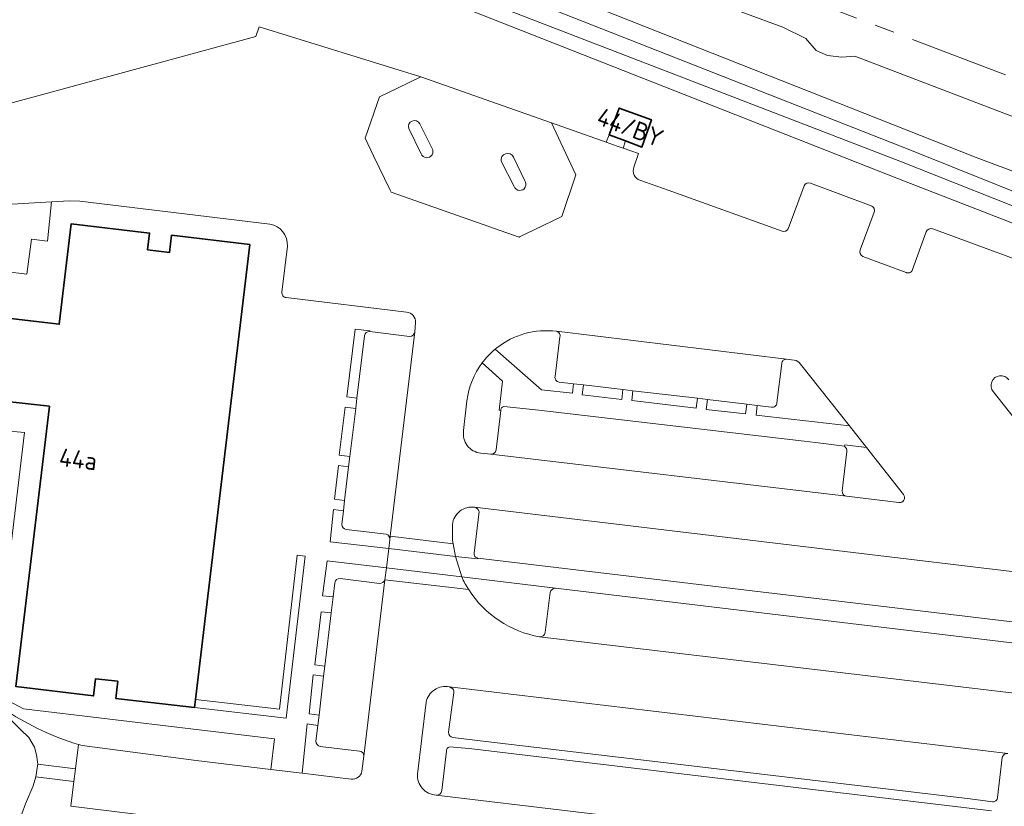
# Model space of a CAD drawing. Header units: metres. Extents: x 153919 to 160124, y 449312 to 452850.
# Tile 61 of 81: x 156110 to 156209, y 451877 to 451956. Entities that reach past the tile are written whole.
import ezdxf
from ezdxf.enums import TextEntityAlignment as Align

# ---------------------------------------------------------------- set-up
doc = ezdxf.new("R2010")
doc.units = ezdxf.units.M
doc.linetypes.add('AM-AS', pattern=[16, 10, -2, 2, -2])
for name, color, linetype, lineweight in [('B-WE-AM-AS_SPOOR-G', 10, 'AM-AS', 18), ('B-WE-GR-BEPLANTING_CULTUUR_HEESTERS-GV', 90, 'Continuous', 18), ('B-WE-GR-BOS_LOOF-GV', 40, 'Continuous', 13), ('B-WE-GR-GRAS-GV', 60, 'Continuous', 13), ('B-WE-OG-BEBOUWING-GV', 7, 'Continuous', 35), ('B-WE-OG-BEBOUWING-T18', 7, 'Continuous', 18), ('B-WE-OG-TERREIN_CULTUURSCHEIDING-GV', 7, 'Continuous', 18), ('B-WE-OG-TOPOGRAFIE_WATER-GV', 130, 'Continuous', 18), ('B-WE-OG-TOPOGRAFIE_WATER_SLOOT-GV', 120, 'Continuous', 18), ('B-WE-OG-WEG-GV', 7, 'Continuous', 18), ('B-WE-VH-VERHARDING_ASFALT-GV', 252, 'Continuous', 18), ('B-WE-VH-VERHARDING_BETONSTRAATSTEEN-GV', 252, 'Continuous', 18), ('B-WE-VH-VERHARDING_GESLOTEN-GV', 252, 'Continuous', 18), ('B-WE-VH-VERHARDING_HALFVERHARDING-GV', 252, 'Continuous', 18), ('B-WE-VH-VERHARDING_TEGEL-GV', 252, 'Continuous', 18)]:
    doc.layers.add(name, color=color, linetype=linetype, lineweight=lineweight)
doc.styles.add('NLCS-ISO-M1000-T18', font='NLCS-ISO.ttf', dxfattribs={"height": 1.8})

msp = doc.modelspace()

# ---------------------------------------------------------------- linework, layer by layer
at = {"layer": 'B-WE-AM-AS_SPOOR-G', "flags": 128}
msp.add_lwpolyline([(154202.252, 452733.723), (154282.294, 452702.601), (154311.546, 452691.305), (154637.072, 452564.647), (154673.484, 452550.672), (154693.821, 452542.679), (154716.726, 452533.845), (154828.28, 452490.275), (154917.135, 452455.791), (155004.338, 452421.757), (155045.056, 452406.072), (155069.048, 452396.684), (155135.634, 452370.842), (155158.608, 452361.821), (155202.727, 452344.724), (155222.277, 452336.987), (155228.075, 452334.742), (155243.403, 452329.059), (155261.74, 452321.859), (155304.839, 452305.167), (155318.474, 452299.828), (155348.095, 452287.934), (155410.931, 452262.366), (155480.576, 452233.818), (155504.585, 452224.095), (155529.569, 452214.096), (155555.597, 452203.791), (155582.45, 452193.241), (155632.519, 452173.771), (155735.464, 452133.869), (155753.657, 452127.058), (155762.596, 452123.5), (155784.619, 452115.04), (155809.506, 452105.22), (155864.657, 452084.055), (155876.907, 452079.197), (155888.796, 452074.622), (155922.078, 452061.553), (155931.898, 452057.838), (155961.139, 452046.496), (156021.91, 452022.784), (156185.357, 451959.638), (156248.806, 451935.395), (156550.491, 451820.986), (156679.416, 451771.924), (156714.892, 451758.666), (156727.278, 451754.134), (156762.751, 451741.556), (156775.403, 451737.217), (156787.571, 451733.096), (156811.786, 451725.092), (156835.657, 451717.522), (156860.694, 451709.817), (156892.461, 451700.488), (156911.973, 451694.989), (156925.108, 451691.327), (156935.89, 451688.431), (156960.545, 451681.952), (156972.779, 451678.818), (157010.918, 451669.489), (157028.579, 451665.442), (157052.879, 451660.055), (157075.073, 451655.359), (157117.738, 451646.804), (157141.097, 451642.497), (157160.033, 451639.199), (157193.31, 451633.721), (157215.839, 451630.239), (157240.133, 451626.663), (157261.985, 451623.807), (157282.441, 451621.25), (157303.951, 451618.717), (157323.516, 451616.606), (157343.281, 451614.61), (157384.443, 451610.982), (157425.674, 451608.103), (157452.03, 451606.569), (157472.303, 451605.55), (157497.868, 451604.402), (157591.202, 451600.694), (157631.321, 451598.931), (157691.897, 451596.577), (157748.261, 451594.499), (157896.347, 451588.522), (158012.132, 451584.022), (158091.261, 451580.806), (158165.329, 451577.959), (158189.323, 451576.872), (158254.577, 451574.428), (158321.292, 451571.651), (158345.126, 451570.852), (158488.954, 451565.017), (158512.957, 451564.233), (158548.879, 451562.712), (158607.005, 451560.387), (158845.49, 451550.988), (159012.068, 451544.304), (159045.314, 451543.056), (159067.782, 451542.046), (159114.005, 451540.139), (159164.649, 451538.291), (159250.209, 451534.997), (159438.611, 451527.495), (159536.416, 451523.713), (159584.677, 451521.682), (159598.883, 451521.217), (159707.441, 451516.841), (159770.627, 451514.423), (159831.274, 451511.957), (159862.493, 451510.796), (159921.286, 451508.41), (160015.811, 451504.722), (160115.815, 451500.616), (160124.243, 451500.378)], dxfattribs=at)
at = {"layer": 'B-WE-GR-BEPLANTING_CULTUUR_HEESTERS-GV', "flags": 128}
for points in [[(156115.786, 451883.458), (156116.163, 451883.347), (156127.598, 451881.87), (156135.109, 451880.964), (156135.461, 451884.036), (156110.277, 451887.031), (156108.837, 451887.821), (156107.27, 451888.985), (156110.365, 451914.766), (156098.652, 451915.855), (156100.463, 451931.908), (156110.615, 451930.656), (156111.06, 451934.188), (156112.666, 451933.999), (156113.088, 451937.929), (156106.821, 451937.558), (156107.218, 451940.813)], [(156145.019, 451924.925), (156145.027, 451924.988), (156143.547, 451925.146), (156142.712, 451918.355), (156143.734, 451918.232)], [(156143.734, 451918.232), (156144.484, 451924.486)], [(156142.212, 451905.542), (156142.378, 451906.927), (156141.375, 451907.047), (156141.04, 451903.802), (156146.936, 451903.141)], [(156146.656, 451904.575), (156142.663, 451905.047)], [(156146.936, 451903.141), (156147.043, 451904.018)], [(156146.55, 451900.003), (156146.699, 451901.201), (156140.742, 451901.896), (156140.297, 451898.392), (156141.337, 451898.27), (156141.505, 451899.689)], [(156142.06, 451900.118), (156146.005, 451899.628)], [(156139.809, 451885.379), (156138.753, 451885.522), (156138.226, 451880.588), (156143.155, 451879.994)], [(156139.623, 451883.811), (156139.809, 451885.379)], [(156143.99, 451882.793), (156140.06, 451883.262)], [(156144.242, 451880.773), (156144.443, 451882.298)]]:
    msp.add_lwpolyline(points, dxfattribs=at)
at = {"layer": 'B-WE-GR-BEPLANTING_CULTUUR_HEESTERS-GV'}
for points in [[(156144.484, 451924.486, -0.37983), (156145.019, 451924.925)], [(156142.663, 451905.047, -0.310701), (156142.212, 451905.542)], [(156147.043, 451904.018, 0.368521), (156146.656, 451904.575)], [(156141.505, 451899.689, -0.408604), (156142.06, 451900.118)], [(156146.005, 451899.628, 0.343402), (156146.55, 451900.003)], [(156108.666, 451886.779, 0.071751), (156115.786, 451883.458)], [(156140.06, 451883.262, -0.409749), (156139.623, 451883.811)], [(156144.443, 451882.298, 0.402911), (156143.99, 451882.793)], [(156143.155, 451879.994, 0.398645), (156144.242, 451880.773)]]:
    msp.add_lwpolyline(points, format="xyb", dxfattribs=at)
at = {"layer": 'B-WE-GR-BEPLANTING_CULTUUR_HEESTERS-GV', "flags": 128}
for points in [[(156143.031, 451912.371), (156143.61, 451917.199), (156142.548, 451917.326), (156141.969, 451912.499)], [(156142.502, 451907.964), (156142.907, 451911.333), (156141.897, 451911.454), (156141.493, 451908.085)], [(156127.535, 451887.971), (156127.439, 451887.169), (156136.636, 451886.099), (156138.534, 451902.362), (156137.754, 451902.453), (156135.95, 451886.991)], [(156140.514, 451891.333), (156141.146, 451896.664), (156140.143, 451896.769), (156139.502, 451891.458)], [(156139.931, 451886.41), (156140.394, 451890.319), (156139.347, 451890.443), (156138.943, 451886.527)]]:
    msp.add_lwpolyline(points, close=True, dxfattribs=at)
at = {"layer": 'B-WE-GR-BOS_LOOF-GV', "flags": 128}
for points in [[(156098.046, 451964.744), (156098.463, 451963.48), (156098.08, 451955.774), (156100.911, 451947.492), (156100.565, 451944.344), (156107.535, 451943.364), (156108.122, 451947.611), (156133.574, 451954.542), (156133.933, 451955.498), (156150.141, 451950.487), (156163.172, 451945.899), (156163.279, 451945.862), (156168.747, 451943.923), (156169.061, 451944.67), (156170.07, 451947.345), (156173.296, 451946.175), (156172.324, 451943.43), (156170.699, 451944.047)], [(156264.517, 451914.464), (156260.585, 451915.166), (156257.347, 451916.204), (156251.102, 451918.516), (156240.917, 451922.937), (156231.279, 451926.488), (156225.68, 451929.015), (156223.709, 451930.301), (156198.111, 451940.247), (156141.895, 451962.402)], [(156170.699, 451944.047), (156170.47, 451943.311), (156172.01, 451942.766), (156171.543, 451941.401)], [(156172.146, 451940.102), (156174.994, 451939.097), (156186.425, 451934.981)], [(156189.269, 451939.799), (156195.349, 451937.528)], [(156187.032, 451935.222), (156188.636, 451939.535)], [(156195.65, 451936.892), (156194.238, 451933.118)], [(156199.522, 451931.129), (156200.877, 451934.926)], [(156201.54, 451935.215), (156214.643, 451930.403)], [(156194.53, 451932.46), (156198.879, 451930.825), (156198.907, 451930.815)]]:
    msp.add_lwpolyline(points, dxfattribs=at)
at = {"layer": 'B-WE-GR-BOS_LOOF-GV'}
for points in [[(156171.543, 451941.401, 0.427066), (156172.146, 451940.102)], [(156188.636, 451939.535, -0.398048), (156189.269, 451939.799)], [(156195.349, 451937.528, -0.451362), (156195.65, 451936.892)], [(156186.425, 451934.981, 0.380156), (156187.032, 451935.222)], [(156200.877, 451934.926, -0.39688), (156201.54, 451935.215)], [(156194.238, 451933.118, 0.410437), (156194.53, 451932.46)], [(156198.907, 451930.815, 0.419034), (156199.522, 451931.129)]]:
    msp.add_lwpolyline(points, format="xyb", dxfattribs=at)
at = {"layer": 'B-WE-GR-GRAS-GV', "flags": 128}
for points in [[(156106.956, 451981.057), (156113.382, 451978.758), (156129.597, 451972.127), (156165.498, 451958.358), (156205.897, 451942.394), (156292.72, 451909.898), (156349.334, 451887.968), (156376.01, 451878.013), (156420.108, 451860.761)], [(156273.968, 451922), (156257.088, 451928.297), (156254.778, 451928.653), (156252.336, 451929.216), (156250.613, 451930.015), (156248.124, 451931.756), (156193.727, 451952.563), (156192.405, 451952.452), (156190.983, 451952.62), (156189.831, 451953.133), (156188.811, 451954.312), (156186.507, 451955.471), (156167.465, 451962.486)]]:
    msp.add_lwpolyline(points, dxfattribs=at)
at = {"layer": 'B-WE-OG-BEBOUWING-GV', "flags": 128}
for points in [[(156169.061, 451944.67), (156170.699, 451944.047), (156172.324, 451943.43), (156173.296, 451946.175), (156170.07, 451947.345)], [(156127.439, 451887.169), (156127.535, 451887.971), (156132.983, 451933.638), (156125.128, 451934.575), (156124.923, 451932.858), (156122.718, 451933.121), (156122.919, 451934.801), (156115.063, 451935.738), (156113.859, 451925.644), (156108.695, 451926.26), (156108.96, 451928.477), (156103.309, 451929.151), (156101.899, 451917.709), (156107.872, 451917.129), (156107.986, 451917.948), (156112.867, 451917.414), (156109.486, 451889.289), (156117.307, 451888.345), (156117.509, 451890.063), (156119.73, 451889.802), (156119.528, 451888.084)]]:
    msp.add_lwpolyline(points, close=True, dxfattribs=at)
at = {"layer": 'B-WE-OG-TERREIN_CULTUURSCHEIDING-GV', "flags": 128}
for points in [[(156170.47, 451943.311), (156170.699, 451944.047), (156169.061, 451944.67), (156168.747, 451943.923), (156169.864, 451943.527)], [(156170.436, 451919.088), (156166.49, 451919.551), (156166.353, 451918.554), (156170.329, 451918.102)], [(156177.923, 451918.209), (156171.448, 451918.969), (156171.324, 451917.976), (156177.802, 451917.218)], [(156182.878, 451917.627), (156178.929, 451918.09), (156178.799, 451917.077), (156182.743, 451916.66)]]:
    msp.add_lwpolyline(points, close=True, dxfattribs=at)
at = {"layer": 'B-WE-OG-TERREIN_CULTUURSCHEIDING-GV'}
for points in [[(156163.765, 451924.935, 0.200265), (156157.778, 451923.272)], [(156164.118, 451924.369, 0.418878), (156163.765, 451924.935)], [(156186.871, 451922.15, 0.417187), (156186.391, 451921.7)], [(156188.259, 451921.65, 0.22059), (156187.628, 451922.043)], [(156156.303, 451921.756, 0.129674), (156154.781, 451917.963)], [(156164.039, 451919.839, -0.447415), (156163.624, 451920.405)], [(156185.892, 451917.745, -0.494241), (156185.352, 451917.336)], [(156154.448, 451914.977, 0.435961), (156156.176, 451912.705)], [(156157.172, 451912.589, 0.395368), (156157.707, 451913.023)], [(156192.691, 451913.392, -0.260156), (156192.911, 451912.868)], [(156192.435, 451908.922, 0.385998), (156192.899, 451908.373)], [(156198.142, 451907.753, 0.699454), (156198.606, 451908.554)], [(156155.54, 451907.27, 0.203539), (156154.081, 451906.891)], [(156155.992, 451906.84, 0.322022), (156155.54, 451907.27)], [(156154.081, 451906.891, 0.202473), (156153.315, 451905.538)], [(156155.877, 451902.179, -0.449151), (156155.513, 451902.668)], [(156154.253, 451900.292, 0.03506), (156154.956, 451899.003)], [(156163.138, 451898.71, -0.360842), (156163.658, 451899.138)], [(156154.956, 451899.003, 0.210246), (156162.07, 451894.273)], [(156162.07, 451894.273, 0.395977), (156162.642, 451894.704)], [(156153.017, 451889.233, 0.421427), (156150.69, 451887.706)], [(156153.448, 451888.665, 0.222501), (156153.367, 451889.047)], [(156115.786, 451883.458, -0.071751), (156108.666, 451886.779)], [(156153.379, 451884.153, -0.364882), (156152.93, 451884.702)], [(156152.717, 451882.787, -0.318845), (156153.013, 451883.219)], [(156208.724, 451882.459, 0.182637), (156208.518, 451882.151)], [(156209.082, 451882.555, 0.184568), (156208.724, 451882.459)], [(156149.817, 451880.498, 0.201153), (156150.31, 451879.04)], [(156150.31, 451879.04, 0.20215), (156151.7, 451878.377)], [(156151.7, 451878.377, 0.193433), (156152.066, 451878.484)], [(156152.066, 451878.484, 0.205159), (156152.256, 451878.835)], [(156208.04, 451878.139, -0.442462), (156207.532, 451877.718)]]:
    msp.add_lwpolyline(points, format="xyb", dxfattribs=at)
at = {"layer": 'B-WE-OG-TERREIN_CULTUURSCHEIDING-GV', "flags": 128}
for points in [[(156163.624, 451920.405), (156164.118, 451924.369)], [(156157.778, 451923.272), (156157.609, 451923.136), (156162.263, 451919.061), (156165.371, 451918.716), (156165.473, 451919.671)], [(156187.628, 451922.043), (156186.871, 451922.15)], [(156158.168, 451916.985), (156158.001, 451917.004), (156158.36, 451919.939), (156156.303, 451921.756)], [(156185.352, 451917.336), (156183.931, 451917.503), (156183.816, 451916.52), (156193.17, 451915.434), (156188.259, 451921.65)], [(156186.391, 451921.7), (156185.892, 451917.745)], [(156165.473, 451919.671), (156164.039, 451919.839)], [(156154.781, 451917.963), (156154.448, 451914.977)], [(156157.707, 451913.023), (156158.168, 451916.985)], [(156194.889, 451913.259), (156192.708, 451913.525), (156192.691, 451913.392)], [(156198.606, 451908.554), (156194.889, 451913.259)], [(156156.176, 451912.705), (156157.172, 451912.589)], [(156192.911, 451912.868), (156192.435, 451908.922)], [(156192.899, 451908.373), (156198.142, 451907.753)], [(156155.513, 451902.668), (156155.992, 451906.84)], [(156153.315, 451905.538), (156153.328, 451903.962), (156153.398, 451903.594), (156153.637, 451902.328), (156155.866, 451902.086), (156155.877, 451902.179)], [(156163.658, 451899.138), (156154.253, 451900.292)], [(156162.642, 451894.704), (156163.138, 451898.71)], [(156153.367, 451889.047), (156153.017, 451889.233)], [(156152.93, 451884.702), (156153.448, 451888.665)], [(156108.666, 451886.779), (156106.928, 451887.968), (156109.939, 451884.994), (156110.803, 451884.167), (156111.362, 451883.183), (156111.584, 451882.408), (156111.707, 451881.485)], [(156150.69, 451887.706), (156149.817, 451880.498)], [(156111.707, 451881.485), (156115.486, 451881.02), (156115.786, 451883.458)], [(156207.532, 451877.718), (156205.289, 451878.002), (156155.832, 451883.846), (156153.379, 451884.153)], [(156152.256, 451878.835), (156152.717, 451882.787)], [(156153.013, 451883.219), (156154.991, 451883.042), (156207.438, 451876.799)], [(156208.518, 451882.151), (156208.04, 451878.139)]]:
    msp.add_lwpolyline(points, dxfattribs=at)
at = {"layer": 'B-WE-OG-TOPOGRAFIE_WATER-GV', "flags": 128}
for points in [[(156409.922, 451862.847), (156378.186, 451875.106), (156332.796, 451892.059), (156314.345, 451898.519), (156290.83, 451908.072), (156226.136, 451932.597), (156212.166, 451937.971), (156199.256, 451943.159), (156107.206, 451979.329)], [(156106.384, 451977.401), (156198.228, 451942.016), (156213.244, 451936.051), (156227.53, 451930.484), (156236.434, 451926.753), (156241.414, 451925.031), (156260.738, 451918.05), (156264.934, 451916.355), (156266.304, 451915.677), (156269.889, 451914.103), (156273.155, 451912.844), (156276.846, 451911.739), (156277.748, 451911.371), (156396.777, 451865.424), (156398.36, 451864.747), (156399.539, 451863.658), (156399.62, 451863.033), (156400.378, 451862.765), (156402.13, 451862.144)]]:
    msp.add_lwpolyline(points, dxfattribs=at)
at = {"layer": 'B-WE-OG-TOPOGRAFIE_WATER_SLOOT-GV', "flags": 128}
for points in [[(156420.108, 451860.761), (156376.01, 451878.013), (156349.334, 451887.968), (156292.72, 451909.898), (156205.897, 451942.394), (156165.498, 451958.358), (156129.597, 451972.127), (156113.382, 451978.758), (156106.956, 451981.057)], [(156107.206, 451979.329), (156199.256, 451943.159), (156212.166, 451937.971), (156226.136, 451932.597), (156290.83, 451908.072), (156314.345, 451898.519), (156332.796, 451892.059), (156378.186, 451875.106), (156409.922, 451862.847)], [(156264.934, 451916.355), (156260.738, 451918.05), (156241.414, 451925.031), (156236.434, 451926.753), (156227.53, 451930.484), (156213.244, 451936.051), (156198.228, 451942.016), (156106.384, 451977.401)], [(156141.895, 451962.402), (156198.111, 451940.247), (156223.709, 451930.301), (156225.68, 451929.015), (156231.279, 451926.488), (156240.917, 451922.937), (156251.102, 451918.516), (156257.347, 451916.204), (156260.585, 451915.166), (156264.517, 451914.464)]]:
    msp.add_lwpolyline(points, dxfattribs=at)
at = {"layer": 'B-WE-OG-WEG-GV', "flags": 128}
msp.add_lwpolyline([(156129.395, 451870.653), (156129.766, 451873.719), (156125.103, 451874.301), (156125.361, 451875.988), (156115.026, 451877.277), (156115.327, 451879.73), (156111.499, 451880.201), (156111.223, 451879.311), (156110.481, 451877.488), (156110.105, 451876.498)], dxfattribs=at)
at = {"layer": 'B-WE-VH-VERHARDING_ASFALT-GV'}
for points in [[(156145.019, 451924.925, 0.37983), (156144.484, 451924.486)], [(156149.552, 451924.89, -0.390036), (156149.005, 451924.427)], [(156163.765, 451924.935, -0.418878), (156164.118, 451924.369)], [(156186.391, 451921.7, -0.417187), (156186.871, 451922.15)], [(156163.624, 451920.405, 0.447415), (156164.039, 451919.839)], [(156158.482, 451917.398, 0.314959), (156158.168, 451916.985)], [(156185.352, 451917.336, 0.494241), (156185.892, 451917.745)], [(156157.707, 451913.023, -0.395368), (156157.172, 451912.589)], [(156192.911, 451912.868, 0.260156), (156192.691, 451913.392)], [(156192.899, 451908.373, -0.385998), (156192.435, 451908.922)], [(156155.54, 451907.27, -0.322022), (156155.992, 451906.84)], [(156142.212, 451905.542, 0.310701), (156142.663, 451905.047)], [(156146.656, 451904.575, -0.368521), (156147.043, 451904.018)], [(156155.513, 451902.668, 0.449151), (156155.877, 451902.179)], [(156142.06, 451900.118, 0.408604), (156141.505, 451899.689)], [(156146.55, 451900.003, -0.343402), (156146.005, 451899.628)], [(156163.658, 451899.138, 0.360842), (156163.138, 451898.71)], [(156162.642, 451894.704, -0.395977), (156162.07, 451894.273)], [(156153.367, 451889.047, -0.222501), (156153.448, 451888.665)], [(156152.93, 451884.702, 0.364882), (156153.379, 451884.153)], [(156139.623, 451883.811, 0.409749), (156140.06, 451883.262)], [(156143.99, 451882.793, -0.402911), (156144.443, 451882.298)], [(156153.013, 451883.219, 0.318845), (156152.717, 451882.787)], [(156208.518, 451882.151, -0.182637), (156208.724, 451882.459)], [(156208.724, 451882.459, -0.184568), (156209.082, 451882.555)], [(156152.066, 451878.484, -0.193433), (156151.7, 451878.377)], [(156152.256, 451878.835, -0.205159), (156152.066, 451878.484)], [(156207.532, 451877.718, 0.442462), (156208.04, 451878.139)]]:
    msp.add_lwpolyline(points, format="xyb", dxfattribs=at)
at = {"layer": 'B-WE-VH-VERHARDING_ASFALT-GV', "flags": 128}
for points in [[(156149.005, 451924.427), (156145.019, 451924.925)], [(156147.043, 451904.018), (156147.084, 451904.36), (156149.552, 451924.89)], [(156186.871, 451922.15), (156163.765, 451924.935)], [(156144.484, 451924.486), (156143.734, 451918.232), (156143.61, 451917.199), (156143.031, 451912.371), (156142.907, 451911.333), (156142.502, 451907.964), (156142.378, 451906.927)], [(156164.118, 451924.369), (156163.624, 451920.405)], [(156185.892, 451917.745), (156186.391, 451921.7)], [(156164.039, 451919.839), (156165.473, 451919.671), (156166.49, 451919.551), (156170.436, 451919.088), (156171.448, 451918.969), (156177.923, 451918.209), (156178.929, 451918.09), (156182.878, 451917.627), (156183.931, 451917.503), (156185.352, 451917.336)], [(156158.168, 451916.985), (156157.707, 451913.023)], [(156192.691, 451913.392), (156189.76, 451913.77), (156188.643, 451913.897), (156161.992, 451917.033), (156158.482, 451917.398)], [(156157.172, 451912.589), (156192.899, 451908.373)], [(156192.435, 451908.922), (156192.911, 451912.868)], [(156214.224, 451900.257), (156155.54, 451907.27)], [(156142.378, 451906.927), (156142.212, 451905.542)], [(156155.992, 451906.84), (156155.513, 451902.668)], [(156142.663, 451905.047), (156146.656, 451904.575)], [(156155.877, 451902.179), (156212.636, 451895.4)], [(156146.005, 451899.628), (156142.06, 451900.118)], [(156141.505, 451899.689), (156141.337, 451898.27), (156141.146, 451896.664), (156140.514, 451891.333), (156140.394, 451890.319), (156139.931, 451886.41)], [(156144.443, 451882.298), (156146.55, 451900.003)], [(156217.263, 451892.741), (156207.551, 451893.894), (156163.686, 451899.137), (156163.658, 451899.138)], [(156163.138, 451898.71), (156162.642, 451894.704)], [(156162.07, 451894.273), (156217.61, 451887.686)], [(156209.082, 451882.555), (156153.017, 451889.233), (156153.367, 451889.047)], [(156153.448, 451888.665), (156152.93, 451884.702)], [(156139.931, 451886.41), (156139.809, 451885.379), (156139.623, 451883.811)], [(156140.06, 451883.262), (156143.99, 451882.793)], [(156153.379, 451884.153), (156155.832, 451883.846), (156205.289, 451878.002), (156207.532, 451877.718)], [(156152.717, 451882.787), (156152.256, 451878.835)], [(156207.438, 451876.799), (156154.991, 451883.042), (156153.013, 451883.219)], [(156208.04, 451878.139), (156208.518, 451882.151)], [(156151.7, 451878.377), (156207.781, 451871.685)]]:
    msp.add_lwpolyline(points, dxfattribs=at)
at = {"layer": 'B-WE-VH-VERHARDING_BETONSTRAATSTEEN-GV', "flags": 128}
for points in [[(156171.543, 451941.401), (156172.01, 451942.766), (156170.47, 451943.311), (156169.864, 451943.527), (156168.747, 451943.923), (156163.279, 451945.862), (156164.446, 451943.367), (156165.722, 451940.638), (156164.31, 451936.443), (156161.541, 451935.112), (156160.073, 451934.406), (156160.01, 451934.376), (156147.16, 451938.89), (156147.065, 451939.087), (156145.407, 451942.543), (156144.557, 451944.315), (156146.006, 451948.465), (156147.804, 451949.344), (156150.141, 451950.487), (156133.933, 451955.498), (156133.574, 451954.542), (156108.122, 451947.611)], [(156186.425, 451934.981), (156174.994, 451939.097), (156172.146, 451940.102)], [(156195.349, 451937.528), (156189.269, 451939.799)], [(156188.636, 451939.535), (156187.032, 451935.222)], [(156106.821, 451937.558), (156113.088, 451937.929), (156114.879, 451938.04), (156115.922, 451937.995), (156134.993, 451935.699)], [(156194.238, 451933.118), (156195.65, 451936.892)], [(156200.877, 451934.926), (156199.522, 451931.129)], [(156214.643, 451930.403), (156201.54, 451935.215)], [(156136.754, 451933.477), (156136.214, 451928.864)], [(156198.907, 451930.815), (156198.879, 451930.825), (156194.53, 451932.46)], [(156136.644, 451928.319), (156148.71, 451926.866)], [(156149.626, 451925.784), (156149.552, 451924.89), (156147.084, 451904.36), (156153.398, 451903.594), (156153.328, 451903.962), (156153.315, 451905.538)], [(156163.765, 451924.935), (156186.871, 451922.15), (156187.628, 451922.043)], [(156157.609, 451923.136), (156157.778, 451923.272)], [(156188.259, 451921.65), (156193.17, 451915.434), (156194.889, 451913.259), (156198.606, 451908.554)], [(156216.86, 451907.131), (156216.122, 451908.07), (156207.621, 451918.878)], [(156154.448, 451914.977), (156154.781, 451917.963)], [(156192.899, 451908.373), (156157.172, 451912.589), (156156.176, 451912.705)], [(156198.142, 451907.753), (156192.899, 451908.373)], [(156155.54, 451907.27), (156214.224, 451900.257)], [(156154.253, 451900.292), (156146.699, 451901.201), (156146.55, 451900.003)], [(156154.956, 451899.003), (156146.55, 451900.003), (156144.443, 451882.298), (156144.242, 451880.773)], [(156146.55, 451900.003), (156154.956, 451899.003)], [(156218.255, 451887.615), (156217.61, 451887.686), (156162.07, 451894.273)], [(156153.017, 451889.233), (156209.082, 451882.555)], [(156149.817, 451880.498), (156150.69, 451887.706)], [(156143.155, 451879.994), (156138.226, 451880.588), (156135.109, 451880.964), (156127.598, 451881.87), (156116.163, 451883.347), (156115.786, 451883.458), (156115.486, 451881.02), (156115.327, 451879.73), (156115.026, 451877.277), (156125.361, 451875.988), (156131.242, 451875.254), (156171.854, 451870.4), (156176.931, 451869.776)], [(156208.79, 451871.575), (156207.781, 451871.685), (156151.7, 451878.377)]]:
    msp.add_lwpolyline(points, dxfattribs=at)
at = {"layer": 'B-WE-VH-VERHARDING_BETONSTRAATSTEEN-GV'}
for points in [[(156172.146, 451940.102, -0.427066), (156171.543, 451941.401)], [(156189.269, 451939.799, 0.398048), (156188.636, 451939.535)], [(156195.65, 451936.892, 0.451362), (156195.349, 451937.528)], [(156134.993, 451935.699, -0.388399), (156136.754, 451933.477)], [(156187.032, 451935.222, -0.380156), (156186.425, 451934.981)], [(156201.54, 451935.215, 0.39688), (156200.877, 451934.926)], [(156194.53, 451932.46, -0.410437), (156194.238, 451933.118)], [(156199.522, 451931.129, -0.419034), (156198.907, 451930.815)], [(156136.214, 451928.864, 0.440048), (156136.644, 451928.319)], [(156148.71, 451926.866, -0.402452), (156149.626, 451925.784)], [(156157.778, 451923.272, -0.200265), (156163.765, 451924.935)], [(156156.303, 451921.756, -0.059564), (156157.609, 451923.136)], [(156187.628, 451922.043, -0.22059), (156188.259, 451921.65)], [(156154.781, 451917.963, -0.129674), (156156.303, 451921.756)], [(156207.621, 451918.878, -1.037137), (156209.171, 451920.078)], [(156156.176, 451912.705, -0.435961), (156154.448, 451914.977)], [(156198.606, 451908.554, -0.699454), (156198.142, 451907.753)], [(156154.081, 451906.891, -0.203539), (156155.54, 451907.27)], [(156153.315, 451905.538, -0.202473), (156154.081, 451906.891)], [(156154.956, 451899.003, -0.03506), (156154.253, 451900.292)], [(156162.07, 451894.273, -0.210246), (156154.956, 451899.003)], [(156150.69, 451887.706, -0.421427), (156153.017, 451889.233)], [(156144.242, 451880.773, -0.398645), (156143.155, 451879.994)], [(156150.31, 451879.04, -0.201153), (156149.817, 451880.498)], [(156151.7, 451878.377, -0.20215), (156150.31, 451879.04)]]:
    msp.add_lwpolyline(points, format="xyb", dxfattribs=at)
at = {"layer": 'B-WE-VH-VERHARDING_BETONSTRAATSTEEN-GV', "flags": 128}
msp.add_lwpolyline([(156147.043, 451904.018), (156146.936, 451903.141), (156153.637, 451902.328), (156153.398, 451903.594), (156147.084, 451904.36)], close=True, dxfattribs=at)
at = {"layer": 'B-WE-VH-VERHARDING_GESLOTEN-GV', "flags": 128}
msp.add_lwpolyline([(156109.385, 451875.316), (156109.952, 451876.286), (156110.033, 451876.309), (156110.105, 451876.498), (156110.481, 451877.488), (156111.223, 451879.311), (156111.499, 451880.201), (156111.682, 451881.329), (156111.707, 451881.485), (156111.584, 451882.408), (156111.362, 451883.183), (156110.803, 451884.167), (156109.939, 451884.994), (156106.928, 451887.968)], dxfattribs=at)
at = {"layer": 'B-WE-VH-VERHARDING_HALFVERHARDING-GV', "flags": 128}
msp.add_lwpolyline([(156167.465, 451962.486), (156186.507, 451955.471), (156188.811, 451954.312), (156189.831, 451953.133), (156190.983, 451952.62), (156192.405, 451952.452), (156193.727, 451952.563), (156248.124, 451931.756), (156250.613, 451930.015), (156252.336, 451929.216), (156254.778, 451928.653), (156257.088, 451928.297), (156273.968, 451922)], dxfattribs=at)
at = {"layer": 'B-WE-VH-VERHARDING_TEGEL-GV', "flags": 128}
for points in [[(156163.279, 451945.862), (156163.172, 451945.899), (156150.141, 451950.487), (156147.804, 451949.344), (156146.006, 451948.465), (156144.557, 451944.315), (156145.407, 451942.543), (156147.065, 451939.087), (156147.16, 451938.89), (156160.01, 451934.376), (156160.073, 451934.406), (156161.541, 451935.112), (156164.31, 451936.443), (156165.722, 451940.638), (156164.446, 451943.367)], [(156146.936, 451903.141), (156146.699, 451901.201), (156154.253, 451900.292), (156153.637, 451902.328)], [(156153.637, 451902.328), (156154.253, 451900.292), (156163.658, 451899.138), (156163.686, 451899.137), (156207.551, 451893.894), (156217.263, 451892.741), (156217.269, 451892.795), (156220.717, 451892.4), (156220.725, 451892.484), (156220.405, 451894.427), (156212.636, 451895.4), (156155.877, 451902.179), (156155.866, 451902.086)], [(156111.707, 451881.485), (156111.682, 451881.329), (156111.499, 451880.201), (156115.327, 451879.73), (156115.486, 451881.02)]]:
    msp.add_lwpolyline(points, close=True, dxfattribs=at)
at = {"layer": 'B-WE-VH-VERHARDING_TEGEL-GV'}
for points in [[(156148.943, 451945.285, -0.93325), (156150.056, 451945.754)], [(156150.056, 451945.754, 0.93325), (156148.943, 451945.285)], [(156151.281, 451943.297, -1.099528), (156150.176, 451942.754)], [(156150.176, 451942.754, 1.099528), (156151.281, 451943.297)], [(156158.208, 451942.013, -0.879126), (156159.449, 451942.41)], [(156159.449, 451942.41, 0.879126), (156158.208, 451942.013)], [(156160.59, 451940.049, -1.162839), (156159.522, 451939.483)], [(156159.522, 451939.483, 1.162839), (156160.59, 451940.049)], [(156136.754, 451933.477, 0.388399), (156134.993, 451935.699)], [(156136.644, 451928.319, -0.440048), (156136.214, 451928.864)], [(156149.626, 451925.784, 0.402452), (156148.71, 451926.866)], [(156149.005, 451924.427, 0.390036), (156149.552, 451924.89)], [(156157.609, 451923.136, 0.059564), (156156.303, 451921.756)], [(156209.171, 451920.078, 1.037137), (156207.621, 451918.878)], [(156158.168, 451916.985, -0.314959), (156158.482, 451917.398)]]:
    msp.add_lwpolyline(points, format="xyb", dxfattribs=at)
at = {"layer": 'B-WE-VH-VERHARDING_TEGEL-GV', "flags": 128}
for points in [[(156150.056, 451945.754), (156151.281, 451943.297)], [(156151.281, 451943.297), (156150.056, 451945.754)], [(156150.176, 451942.754), (156148.943, 451945.285)], [(156148.943, 451945.285), (156150.176, 451942.754)], [(156159.522, 451939.483), (156158.208, 451942.013)], [(156158.208, 451942.013), (156159.522, 451939.483)], [(156159.449, 451942.41), (156160.59, 451940.049)], [(156160.59, 451940.049), (156159.449, 451942.41)], [(156134.993, 451935.699), (156115.922, 451937.995), (156114.879, 451938.04), (156113.088, 451937.929), (156112.666, 451933.999), (156111.06, 451934.188), (156110.615, 451930.656), (156100.463, 451931.908), (156098.652, 451915.855), (156110.365, 451914.766), (156107.27, 451888.985), (156108.837, 451887.821), (156110.277, 451887.031), (156135.461, 451884.036), (156135.109, 451880.964)], [(156108.695, 451926.26), (156113.859, 451925.644), (156115.063, 451935.738), (156122.919, 451934.801), (156122.718, 451933.121), (156124.923, 451932.858), (156125.128, 451934.575), (156132.983, 451933.638), (156127.535, 451887.971), (156135.95, 451886.991), (156137.754, 451902.453), (156138.534, 451902.362), (156136.636, 451886.099), (156127.439, 451887.169), (156119.528, 451888.084), (156119.73, 451889.802), (156117.509, 451890.063), (156117.307, 451888.345), (156109.486, 451889.289), (156112.867, 451917.414), (156107.986, 451917.948)], [(156136.214, 451928.864), (156136.754, 451933.477)], [(156148.71, 451926.866), (156136.644, 451928.319)], [(156149.552, 451924.89), (156149.626, 451925.784)], [(156135.109, 451880.964), (156138.226, 451880.588), (156138.753, 451885.522), (156139.809, 451885.379), (156139.931, 451886.41), (156138.943, 451886.527), (156139.347, 451890.443), (156140.394, 451890.319), (156140.514, 451891.333), (156139.502, 451891.458), (156140.143, 451896.769), (156141.146, 451896.664), (156141.337, 451898.27), (156140.297, 451898.392), (156140.742, 451901.896), (156146.699, 451901.201), (156146.936, 451903.141), (156141.04, 451903.802), (156141.375, 451907.047), (156142.378, 451906.927), (156142.502, 451907.964), (156141.493, 451908.085), (156141.897, 451911.454), (156142.907, 451911.333), (156143.031, 451912.371), (156141.969, 451912.499), (156142.548, 451917.326), (156143.61, 451917.199), (156143.734, 451918.232), (156142.712, 451918.355), (156143.547, 451925.146), (156145.027, 451924.988), (156145.019, 451924.925), (156149.005, 451924.427)], [(156158.482, 451917.398), (156161.992, 451917.033), (156188.643, 451913.897), (156189.76, 451913.77), (156192.691, 451913.392), (156192.708, 451913.525), (156194.889, 451913.259), (156193.17, 451915.434), (156183.816, 451916.52), (156183.931, 451917.503), (156182.878, 451917.627), (156182.743, 451916.66), (156178.799, 451917.077), (156178.929, 451918.09), (156177.923, 451918.209), (156177.802, 451917.218), (156171.324, 451917.976), (156171.448, 451918.969), (156170.436, 451919.088), (156170.329, 451918.102), (156166.353, 451918.554), (156166.49, 451919.551), (156165.473, 451919.671), (156165.371, 451918.716), (156162.263, 451919.061), (156157.609, 451923.136)], [(156156.303, 451921.756), (156158.36, 451919.939), (156158.001, 451917.004), (156158.168, 451916.985)], [(156207.621, 451918.878), (156216.122, 451908.07), (156216.86, 451907.131)]]:
    msp.add_lwpolyline(points, dxfattribs=at)

# ---------------------------------------------------------------- texts
at = {"layer": 'B-WE-OG-BEBOUWING-T18', "style": 'NLCS-ISO-M1000-T18'}
for s, rotation, p in [('44/BY', 339.3, (156171.188, 451945.405)), ('44a', 353.1, (156115.753, 451912.096))]:
    msp.add_text(s, height=1.8, rotation=rotation, dxfattribs=at).set_placement(p, align=Align.MIDDLE)

doc.saveas('drawing.dxf')
